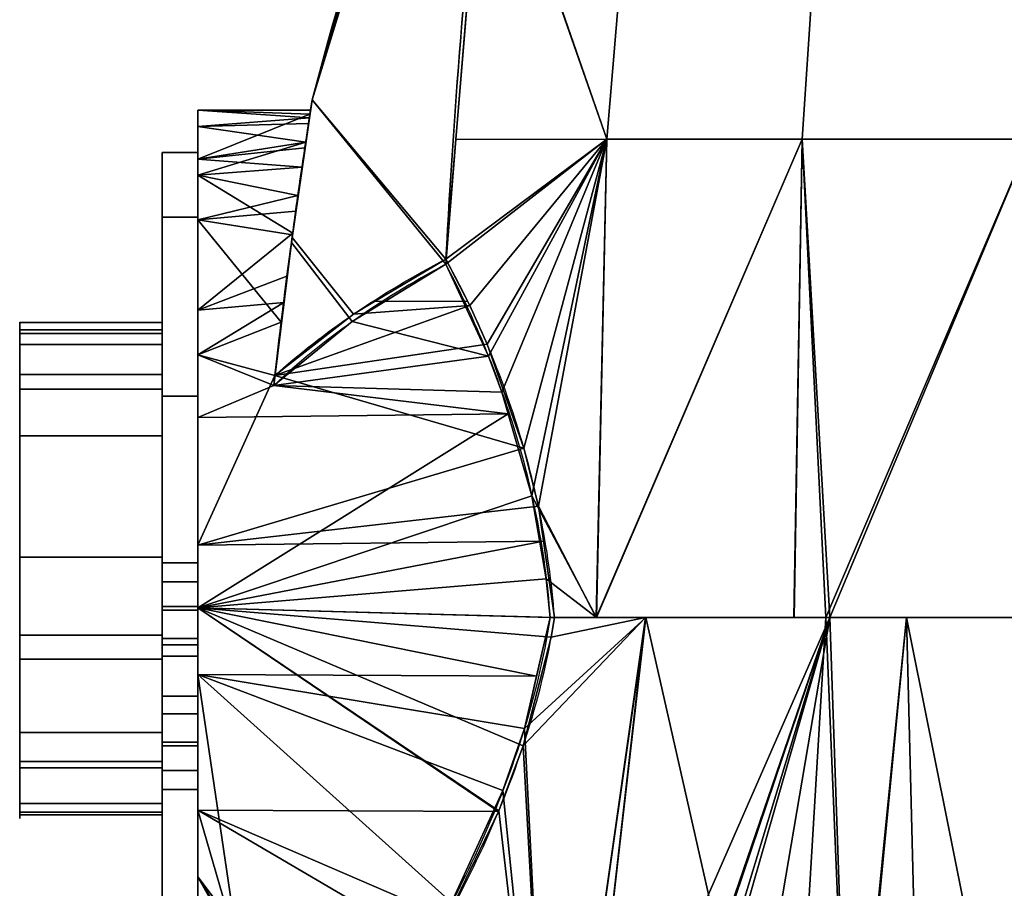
# Model space of a CAD drawing. Extents: x -18 to 409, y -107 to 420.
# Tile 11 of 16: x -18 to 120, y 176 to 298. Entities that reach past the tile are written whole.
import ezdxf

# ---------------------------------------------------------------- set-up
doc = ezdxf.new("R2010")
doc.units = 0
doc.header["$MEASUREMENT"] = 0
doc.layers.add('1', color=7, linetype='Continuous')

# ---------------------------------------------------------------- blocks, each defined once
blk = doc.blocks.new('UG_SURFACE_006')
at = {"layer": '1', "color": 253, "linetype": 'Continuous'}
blk.add_3dface([(2.268239, 222.702414, -11.370027), (-17.731762, 222.702414, -11.370027), (-17.731762, 254.047602, 36.322627), (2.268239, 254.047602, 36.322627)], dxfattribs=at)
blk = doc.blocks.new('UG_SURFACE_022')
at = {"layer": '1', "color": 253, "linetype": 'Continuous'}
for points in [[(-17.731762, 246.252939, 51.799126), (-17.731762, 252.543062, 49.098317), (-17.731762, 255.622268, 42.984504), (-17.731762, 254.047602, 36.322627)], [(-17.731762, 254.047602, 36.322627), (-17.731762, 222.702414, -11.370027), (-17.731762, 194.00607, 15.627369), (-17.731762, 239.699423, 49.821325)], [(-17.731762, 254.047602, 36.322627), (-17.731762, 239.699423, 49.821325), (-17.731762, 246.252939, 51.799126)], [(-17.731762, 186.518684, 4.18697), (-17.731762, 194.00607, 15.627369), (-17.731762, 222.702414, -11.370027)], [(-17.731762, 198.089302, -18.759171), (-17.731762, 188.13093, -9.390376), (-17.731762, 186.518684, 4.18697), (-17.731762, 222.702414, -11.370027)], [(-17.731762, 222.702414, -11.370027), (-17.731762, 211.739674, -19.540826), (-17.731762, 198.089302, -18.759171)]]:
    blk.add_3dface(points, dxfattribs=at)
blk = doc.blocks.new('UG_SURFACE_024')
at = {"layer": '1', "color": 253, "linetype": 'Continuous'}
for points in [[(-17.731762, 211.739674, -19.540826), (-17.731762, 222.702414, -11.370027), (2.268239, 222.702414, -11.370027), (2.268239, 211.739674, -19.540826)], [(2.268239, 211.739674, -19.540826), (2.268239, 208.379671, -19.348424), (-17.731762, 208.379671, -19.348424), (-17.731762, 211.739674, -19.540826)], [(-17.731762, 198.089302, -18.759171), (-17.731762, 208.379671, -19.348424), (2.268239, 208.379671, -19.348424), (2.268239, 198.089302, -18.759171)], [(2.268239, 198.089302, -18.759171), (2.268239, 193.110123, -14.074774), (-17.731762, 193.110123, -14.074774), (-17.731762, 198.089302, -18.759171)], [(2.268239, 186.518684, 4.18697), (2.268239, 194.00607, 15.627369), (-17.731762, 194.00607, 15.627369), (-17.731762, 186.518684, 4.18697)], [(-17.731762, 188.13093, -9.390376), (-17.731762, 193.110123, -14.074774), (2.268239, 193.110123, -14.074774), (2.268239, 188.13093, -9.390376)], [(2.268239, 188.13093, -9.390376), (2.268239, 186.915532, 0.844932), (-17.731762, 186.915532, 0.844932), (-17.731762, 188.13093, -9.390376)], [(-17.731762, 186.518684, 4.18697), (-17.731762, 186.915532, 0.844932), (2.268239, 186.915532, 0.844932), (2.268239, 186.518684, 4.18697)]]:
    blk.add_3dface(points, dxfattribs=at)
blk = doc.blocks.new('UG_SURFACE_031')
at = {"layer": '1', "color": 253, "linetype": 'Continuous'}
for points in [[(20.375755, 266.836077, 66.340357), (23.288161, 286.862165, 64.687163), (20.524245, 267.935067, 49.280975)], [(20.554947, 268.161088, -49.768593), (23.288161, 286.862165, -64.687163), (20.470383, 267.537564, -66.286646)], [(23.288161, 286.862165, 64.687163), (21.287758, 273.439527, 41.501243), (20.524245, 267.935067, 49.280975)], [(20.554947, 268.161088, -49.768593), (21.857882, 277.402461, -35.086792), (23.288161, 286.862165, -64.687163)], [(23.288161, 286.862165, 64.687163), (22.376999, 280.911356, 25.895853), (21.287758, 273.439527, 41.501243)], [(21.857882, 277.402461, -35.086792), (22.376882, 280.910581, -26.668901), (23.288161, 286.862165, -64.687163)], [(22.376882, 280.910581, -26.668901), (22.971874, 284.824997, -9.816707), (23.288161, 286.862165, -64.687163)], [(23.288161, 286.862165, 64.687163), (22.772776, 283.527374, 16.698632), (22.376999, 280.911356, 25.895853)], [(22.772776, 283.527374, 16.698632), (23.288161, 286.862165, 64.687163), (23.288161, 286.862165)], [(23.288161, 286.862165), (23.058686, 285.387069, -0.487957), (22.772776, 283.527374, 16.698632)], [(22.971874, 284.824997, -9.816707), (23.058686, 285.387069, -0.487957), (23.288161, 286.862165)], [(23.288161, 286.862165), (23.288161, 286.862165, -64.687163), (22.971874, 284.824997, -9.816707)], [(20.524245, 267.935067, 49.280975), (18.94065, 255.664617, 61.553262), (20.375755, 266.836077, 66.340357)], [(20.470383, 267.537564, -66.286646), (19.750357, 262.096316, -56.564003), (20.554947, 268.161088, -49.768593)], [(18.94065, 255.664617, 61.553262), (17.892571, 246.752247, 67.74991), (20.375755, 266.836077, 66.340357)], [(20.470383, 267.537564, -66.286646), (18.052289, 248.158857, -67.659251), (19.750357, 262.096316, -56.564003)]]:
    blk.add_3dface(points, dxfattribs=at)
blk = doc.blocks.new('UG_SURFACE_066')
at = {"layer": '1', "color": 253, "linetype": 'Continuous'}
for points in [[(2.268239, 255.622268, 42.984504), (2.268239, 254.047602, 36.322627), (-17.731762, 254.047602, 36.322627), (-17.731762, 255.622268, 42.984504)], [(-17.731762, 255.622268, 42.984504), (-17.731762, 254.605263, 45.003768), (2.268239, 254.605263, 45.003768), (2.268239, 255.622268, 42.984504)], [(2.268239, 252.543062, 49.098317), (2.268239, 254.605263, 45.003768), (-17.731762, 254.605263, 45.003768), (-17.731762, 252.543062, 49.098317)], [(-17.731762, 252.543062, 49.098317), (-17.731762, 248.330429, 50.907105), (2.268239, 248.330429, 50.907105), (2.268239, 252.543062, 49.098317)], [(2.268239, 246.252939, 51.799126), (2.268239, 248.330429, 50.907105), (-17.731762, 248.330429, 50.907105), (-17.731762, 246.252939, 51.799126)], [(-17.731762, 246.252939, 51.799126), (-17.731762, 239.699423, 49.821325), (2.268239, 239.699423, 49.821325), (2.268239, 246.252939, 51.799126)]]:
    blk.add_3dface(points, dxfattribs=at)
blk = doc.blocks.new('UG_SURFACE_067')
at = {"layer": '1', "color": 253, "linetype": 'Continuous'}
for points in [[(7.27, 219.213262, -9.652028), (7.27, 221.892446, 2.413067), (2.268239, 221.892446, 2.413067), (2.268239, 219.213262, -9.652028)], [(2.268239, 215.255618, 12.838848), (2.268239, 221.892446, 2.413067), (7.27, 221.892446, 2.413067), (7.27, 215.255618, 12.838848)], [(2.268239, 219.213262, -9.652028), (2.268239, 215.778396, -11.838597), (7.27, 215.778396, -11.838597), (7.27, 219.213262, -9.652028)], [(7.27, 208.787486, -16.288867), (7.27, 215.778396, -11.838597), (2.268239, 215.778396, -11.838597), (2.268239, 208.787486, -16.288867)], [(7.27, 215.255618, 12.838848), (7.27, 211.280659, 13.721531), (2.268239, 211.280659, 13.721531), (2.268239, 215.255618, 12.838848)], [(2.268239, 203.19052, 15.518034), (2.268239, 211.280659, 13.721531), (7.27, 211.280659, 13.721531), (7.27, 203.19052, 15.518034)], [(2.268239, 208.787486, -16.288867), (2.268239, 200.697348, -14.492365), (7.27, 200.697348, -14.492365), (7.27, 208.787486, -16.288867)], [(7.27, 203.19052, 15.518034), (7.27, 196.199611, 11.067763), (2.268239, 196.199611, 11.067763), (2.268239, 203.19052, 15.518034)], [(7.27, 196.722388, -13.609682), (7.27, 200.697348, -14.492365), (2.268239, 200.697348, -14.492365), (2.268239, 196.722388, -13.609682)], [(2.268239, 196.722388, -13.609682), (2.268239, 190.085545, -3.183901), (7.27, 190.085545, -3.183901), (7.27, 196.722388, -13.609682)], [(2.268239, 192.764729, 8.881195), (2.268239, 196.199611, 11.067763), (7.27, 196.199611, 11.067763), (7.27, 192.764729, 8.881195)], [(7.27, 192.764729, 8.881195), (7.27, 190.085545, -3.183901), (2.268239, 190.085545, -3.183901), (2.268239, 192.764729, 8.881195)]]:
    blk.add_3dface(points, dxfattribs=at)
blk = doc.blocks.new('UG_SURFACE_085')
at = {"layer": '1', "color": 253, "linetype": 'Continuous'}
for points in [[(2.268239, 203.19052, 15.518034), (2.268239, 192.764729, 8.881195), (2.268239, 190.085545, -3.183901), (2.268239, 221.892446, 2.413067)], [(2.268239, 196.722388, -13.609682), (2.268239, 208.787486, -16.288867), (2.268239, 219.213262, -9.652028), (2.268239, 221.892446, 2.413067)], [(2.268239, 221.892446, 2.413067), (2.268239, 190.085545, -3.183901), (2.268239, 196.722388, -13.609682)], [(2.268239, 221.892446, 2.413067), (2.268239, 215.255618, 12.838848), (2.268239, 203.19052, 15.518034)]]:
    blk.add_3dface(points, dxfattribs=at)
blk = doc.blocks.new('UG_SURFACE_115')
at = {"layer": '1', "color": 253, "linetype": 'Continuous'}
for points in [[(47.514193, 330.696225, -50.935514), (70.22354, 348.112643, -78.459553), (64.595014, 281.339288, -83.480954)], [(70.22354, 348.112643, -78.459553), (96.414231, 348.112643, -102.194987), (91.969319, 281.339288, -108.289041), (64.595014, 281.339288, -83.480954)], [(96.414231, 348.112643, -102.194987), (127.015844, 348.112643, -119.882971), (123.953879, 281.339288, -126.776382), (91.969319, 281.339288, -108.289041)], [(64.595014, 281.339288, -83.480954), (43.43164, 281.298518, -53.252932), (47.514193, 330.696225, -50.935514)], [(42.044483, 264.514327, -54.040335), (43.43164, 281.298518, -53.252932), (64.595014, 281.339288, -83.480954)], [(64.595014, 281.339288, -83.480954), (45.384195, 257.990986, -60.38424), (42.044483, 264.514327, -54.040335)], [(64.595014, 281.339288, -83.480954), (47.811732, 252.583474, -64.673997), (45.384195, 257.990986, -60.38424)], [(64.595014, 281.339288, -83.480954), (52.972425, 237.994686, -73.046967), (47.811732, 252.583474, -64.673997)], [(64.595014, 281.339288, -83.480954), (55.009637, 229.857802, -76.110885), (52.972425, 237.994686, -73.046967)], [(55.009637, 229.857802, -76.110885), (64.595014, 281.339288, -83.480954), (63.096792, 214.204192, -84.680364)], [(91.969319, 281.339288, -108.289041), (90.84864, 214.204192, -109.988131), (63.096792, 214.204192, -84.680364)], [(63.096792, 214.204192, -84.680364), (64.595014, 281.339288, -83.480954), (91.969319, 281.339288, -108.289041)], [(95.87568, 214.204192, -114.572443), (90.84864, 214.204192, -109.988131), (91.969319, 281.339288, -108.289041)], [(95.87568, 214.204192, -114.572443), (91.969319, 281.339288, -108.289041), (123.953879, 281.339288, -126.776382)], [(123.953879, 281.339288, -126.776382), (123.579524, 214.204192, -127.737612), (95.87568, 214.204192, -114.572443)], [(63.096792, 214.204192, -84.680364), (57.259776, 214.204192, -79.357415), (55.009637, 229.857802, -76.110885)]]:
    blk.add_3dface(points, dxfattribs=at)
blk = doc.blocks.new('UG_SURFACE_116')
at = {"layer": '1', "color": 253, "linetype": 'Continuous'}
for points in [[(57.7567, 398.728311, -46.098329), (56.908771, 396.292746, -45.602784), (58.609545, 401.165217)], [(58.609545, 401.165217), (56.908771, 396.292746, -45.602784), (56.908771, 396.292746, 45.602784)], [(56.908771, 396.292746, 45.602784), (57.7567, 398.728311, 46.098329), (58.609545, 401.165217)], [(57.7567, 398.728311, 46.098329), (58.609545, 401.165217, 46.579741), (58.609545, 401.165217)], [(58.609545, 401.165217), (58.609545, 401.165217, -46.579741), (57.7567, 398.728311, -46.098329)], [(39.110001, 341.881156, 55.706065), (56.908771, 396.292746, 45.602784), (23.288161, 286.862165)], [(39.110001, 341.881156, -55.706065), (23.288161, 286.862165), (56.908771, 396.292746, 45.602784)], [(56.908771, 396.292746, 45.602784), (56.908771, 396.292746, -45.602784), (39.110001, 341.881156, -55.706065)], [(39.110001, 341.881156, -55.706065), (23.288161, 286.862165, -64.687163), (23.288161, 286.862165)], [(23.288161, 286.862165), (23.288161, 286.862165, 64.687163), (39.110001, 341.881156, 55.706065)]]:
    blk.add_3dface(points, dxfattribs=at)
blk = doc.blocks.new('UG_SURFACE_149')
at = {"layer": '1', "color": 253, "linetype": 'Continuous'}
for points in [[(47.472972, 330.330223, 50.958913), (56.908771, 396.292746, 45.602784), (39.110001, 341.881156, 55.706065)], [(42.005908, 263.777584, 54.062232), (47.472972, 330.330223, 50.958913), (39.110001, 341.881156, 55.706065), (23.288161, 286.862165, 64.687163)], [(23.288161, 286.862165, 64.687163), (20.375755, 266.836077, 66.340357), (28.912788, 255.737901, 61.494403), (42.005908, 263.777584, 54.062232)], [(20.375755, 266.836077, 66.340357), (17.892571, 246.752247, 67.74991), (28.912788, 255.737901, 61.494403)]]:
    blk.add_3dface(points, dxfattribs=at)
blk = doc.blocks.new('UG_SURFACE_151')
at = {"layer": '1', "color": 253, "linetype": 'Continuous'}
for points in [[(39.110001, 341.881156, -55.706065), (56.908771, 396.292746, -45.602784), (47.514193, 330.696225, -50.935514)], [(23.288161, 286.862165, -64.687163), (39.110001, 341.881156, -55.706065), (47.514193, 330.696225, -50.935514), (42.044483, 264.514327, -54.040335)], [(42.044483, 264.514327, -54.040335), (29.078566, 256.794989, -61.400302), (20.470383, 267.537564, -66.286646), (23.288161, 286.862165, -64.687163)], [(29.078566, 256.794989, -61.400302), (18.052289, 248.158857, -67.659251), (20.470383, 267.537564, -66.286646)]]:
    blk.add_3dface(points, dxfattribs=at)
blk = doc.blocks.new('UG_SURFACE_157')
at = {"layer": '1', "color": 253, "linetype": 'Continuous'}
for points in [[(2.268239, 279.483765, -0.385417), (2.268239, 270.370603, -35.949707), (2.268239, 222.702414, -11.370027)], [(2.268239, 222.702414, -11.370027), (2.268239, 254.047602, 36.322627), (2.268239, 270.370603, 35.178874), (2.268239, 279.483765, -0.385417)], [(2.268239, 254.047602, 36.322627), (2.268239, 255.622268, 42.984504), (2.268239, 270.370603, 35.178874)], [(2.268239, 252.543062, 49.098317), (2.268239, 245.277151, 61.977897), (2.268239, 270.370603, 35.178874)], [(2.268239, 270.370603, 35.178874), (2.268239, 255.622268, 42.984504), (2.268239, 252.543062, 49.098317)], [(2.268239, 211.739674, -19.540826), (2.268239, 222.702414, -11.370027), (2.268239, 270.370603, -35.949707), (2.268239, 245.277151, -62.74873)], [(2.268239, 245.277151, 61.977897), (2.268239, 252.543062, 49.098317), (2.268239, 246.252939, 51.799126)], [(2.268239, 210.38802, 73.406696), (2.268239, 245.277151, 61.977897), (2.268239, 246.252939, 51.799126), (2.268239, 239.699423, 49.821325)], [(2.268239, 245.277151, -62.74873), (2.268239, 210.38802, -74.177526), (2.268239, 211.739674, -19.540826)], [(2.268239, 174.302086, 66.648491), (2.268239, 210.38802, 73.406696), (2.268239, 239.699423, 49.821325), (2.268239, 194.00607, 15.627369)], [(2.268239, 198.089302, -18.759171), (2.268239, 211.739674, -19.540826), (2.268239, 210.38802, -74.177526), (2.268239, 174.302086, -67.419328)], [(2.268239, 188.13093, -9.390376), (2.268239, 198.089302, -18.759171), (2.268239, 174.302086, -67.419328), (2.268239, 145.913154, -44.139773)], [(2.268239, 135.930851, 37.192576), (2.268239, 145.913154, 43.368939), (2.268239, 194.00607, 15.627369), (2.268239, 186.518684, 4.18697)], [(2.268239, 194.00607, 15.627369), (2.268239, 145.913154, 43.368939), (2.268239, 174.302086, 66.648491)], [(2.268239, 145.913154, -44.139773), (2.268239, 135.930851, -37.963409), (2.268239, 188.13093, -9.390376)], [(2.268239, 186.518684, 4.18697), (2.268239, 188.13093, -9.390376), (2.268239, 135.930851, -37.963409), (2.268239, 124.465309, -35.446379)], [(2.268239, 124.465309, -35.446379), (2.268239, -68.016738, -35.446379), (2.268239, -68.016738, 34.675542), (2.268239, 186.518684, 4.18697)], [(2.268239, 124.465309, 34.675542), (2.268239, 135.930851, 37.192576), (2.268239, 186.518684, 4.18697)], [(2.268239, 186.518684, 4.18697), (2.268239, -68.016738, 34.675542), (2.268239, 124.465309, 34.675542)]]:
    blk.add_3dface(points, dxfattribs=at)
blk = doc.blocks.new('UG_SURFACE_159')
at = {"layer": '1', "color": 253, "linetype": 'Continuous'}
for points in [[(52.884541, 196.211457, -79.179235), (56.803174, 211.45834, -79.594962), (70.026696, 214.204192, -90.999961)], [(70.026696, 214.204192, -90.999961), (56.914583, 122.456066, -104.121357), (52.884541, 196.211457, -79.179235)], [(56.803174, 211.45834, -79.594962), (57.259776, 214.204192, -79.357415), (70.026696, 214.204192, -90.999961)], [(60.895611, 134.34799, -104.998499), (56.914583, 122.456066, -104.121357), (70.026696, 214.204192, -90.999961)], [(60.895611, 134.34799, -104.998499), (70.026696, 214.204192, -90.999961), (95.87568, 214.204192, -114.572443)], [(95.87568, 214.204192, -114.572443), (64.688727, 123.147264, -111.371383), (60.895611, 134.34799, -104.998499)], [(64.894274, 122.499637, -111.716717), (64.688727, 123.147264, -111.371383), (95.87568, 214.204192, -114.572443)], [(66.579394, 117.736489, -114.377126), (64.894274, 122.499637, -111.716717), (95.87568, 214.204192, -114.572443)], [(67.516834, 115.512662, -115.727432), (66.579394, 117.736489, -114.377126), (95.87568, 214.204192, -114.572443)], [(67.516834, 115.512662, -115.727432), (95.87568, 214.204192, -114.572443), (78.864798, 114.104435, -125.072226)], [(98.644614, 133.911788, -133.645818), (78.864798, 114.104435, -125.072226), (95.87568, 214.204192, -114.572443)], [(95.87568, 214.204192, -114.572443), (106.600411, 214.204192, -119.668953), (98.644614, 133.911788, -133.645818)], [(98.893344, 134.160861, -133.753628), (98.644614, 133.911788, -133.645818), (106.600411, 214.204192, -119.668953)], [(119.561344, 149.624467, -140.969753), (98.893344, 134.160861, -133.753628), (106.600411, 214.204192, -119.668953)], [(106.600411, 214.204192, -119.668953), (143.07864, 214.204192, -137.003824), (119.561344, 149.624467, -140.969753)], [(119.561344, 149.624467, -140.969753), (149.490982, 214.204192, -137.959003), (139.936253, 168.054909, -144.90138)], [(143.07864, 214.204192, -137.003824), (149.490982, 214.204192, -137.959003), (119.561344, 149.624467, -140.969753)], [(49.470458, 187.088192, -77.501073), (52.884541, 196.211457, -79.179235), (56.914583, 122.456066, -104.121357)], [(42.222869, 172.067478, -72.172575), (49.470458, 187.088192, -77.501073), (56.914583, 122.456066, -104.121357)]]:
    blk.add_3dface(points, dxfattribs=at)
blk = doc.blocks.new('UG_SURFACE_167')
at = {"layer": '1', "color": 253, "linetype": 'Continuous'}
for points in [[(64.595014, 281.339288, 83.480954), (70.22354, 348.112643, 78.459553), (47.472972, 330.330223, 50.958913)], [(64.595014, 281.339288, 83.480954), (91.969319, 281.339288, 108.289041), (96.414231, 348.112643, 102.194987), (70.22354, 348.112643, 78.459553)], [(91.969319, 281.339288, 108.289041), (123.953879, 281.339288, 126.776382), (127.015844, 348.112643, 119.882971), (96.414231, 348.112643, 102.194987)], [(47.472972, 330.330223, 50.958913), (43.445092, 281.297326, 53.245295), (64.595014, 281.339288, 83.480954)], [(42.005908, 263.777584, 54.062232), (48.004933, 250.868827, 65.111652), (64.595014, 281.339288, 83.480954)], [(64.595014, 281.339288, 83.480954), (43.445092, 281.297326, 53.245295), (42.005908, 263.777584, 54.062232)], [(48.004933, 250.868827, 65.111652), (49.895864, 245.856583, 68.277836), (64.595014, 281.339288, 83.480954)], [(49.895864, 245.856583, 68.277836), (54.10232, 231.2866, 74.874781), (64.595014, 281.339288, 83.480954)], [(63.173011, 214.204192, 84.60442), (64.595014, 281.339288, 83.480954), (54.10232, 231.2866, 74.874781)], [(91.969319, 281.339288, 108.289041), (64.595014, 281.339288, 83.480954), (63.173011, 214.204192, 84.60442)], [(63.173011, 214.204192, 84.60442), (90.805903, 214.204192, 110.040605), (91.969319, 281.339288, 108.289041)], [(91.969319, 281.339288, 108.289041), (90.805903, 214.204192, 110.040605), (95.327422, 214.204192, 114.202678)], [(123.953879, 281.339288, 126.776382), (91.969319, 281.339288, 108.289041), (95.327422, 214.204192, 114.202678)], [(95.327422, 214.204192, 114.202678), (123.589024, 214.204192, 127.729923), (123.953879, 281.339288, 126.776382)], [(54.10232, 231.2866, 74.874781), (56.107618, 219.65678, 77.827483), (63.173011, 214.204192, 84.60442)], [(56.107618, 219.65678, 77.827483), (56.635462, 214.204192, 78.586578), (63.173011, 214.204192, 84.60442)]]:
    blk.add_3dface(points, dxfattribs=at)
blk = doc.blocks.new('UG_SURFACE_180')
at = {"layer": '1', "color": 253, "linetype": 'Continuous'}
for points in [[(7.27, 270.370603, -35.949707), (7.27, 279.483765, -0.385417), (7.27, 221.892446, 2.413067), (7.27, 219.213262, -9.652028)], [(7.27, 221.892446, 2.413067), (7.27, 279.483765, -0.385417), (7.27, 270.370603, 35.178874)], [(7.27, 270.370603, 35.178874), (7.27, 245.277151, 61.977897), (7.27, 215.255618, 12.838848), (7.27, 221.892446, 2.413067)], [(7.27, 245.277151, -62.74873), (7.27, 270.370603, -35.949707), (7.27, 219.213262, -9.652028), (7.27, 208.787486, -16.288867)], [(7.27, 203.19052, 15.518034), (7.27, 215.255618, 12.838848), (7.27, 245.277151, 61.977897), (7.27, 210.38802, 73.406696)], [(7.27, 208.787486, -16.288867), (7.27, 210.38802, -74.177526), (7.27, 245.277151, -62.74873)], [(7.27, 208.787486, -16.288867), (7.27, 196.722388, -13.609682), (7.27, 174.302086, -67.419328), (7.27, 210.38802, -74.177526)], [(7.27, 203.19052, 15.518034), (7.27, 210.38802, 73.406696), (7.27, 174.302086, 66.648491)], [(7.27, 174.302086, 66.648491), (7.27, 145.913154, 43.368939), (7.27, 192.764729, 8.881195), (7.27, 203.19052, 15.518034)], [(7.27, 145.913154, -44.139773), (7.27, 174.302086, -67.419328), (7.27, 196.722388, -13.609682), (7.27, 190.085545, -3.183901)], [(7.27, 190.085545, -3.183901), (7.27, 192.764729, 8.881195), (7.27, 145.913154, 43.368939), (7.27, 135.930851, 37.192576)], [(7.27, 124.465309, -35.446379), (7.27, 135.930851, -37.963409), (7.27, 190.085545, -3.183901)], [(7.27, 124.465309, 34.675542), (7.27, -68.018205, 34.675542), (7.27, -68.018205, -35.446379), (7.27, 190.085545, -3.183901)], [(7.27, 190.085545, -3.183901), (7.27, -68.018205, -35.446379), (7.27, 124.465309, -35.446379)], [(7.27, 190.085545, -3.183901), (7.27, 135.930851, -37.963409), (7.27, 145.913154, -44.139773)], [(7.27, 190.085545, -3.183901), (7.27, 135.930851, 37.192576), (7.27, 124.465309, 34.675542)]]:
    blk.add_3dface(points, dxfattribs=at)
blk = doc.blocks.new('UG_SURFACE_181')
at = {"layer": '1', "color": 253, "linetype": 'Continuous'}
for points in [[(70.075773, 214.204192, 90.958439), (56.635462, 214.204192, 78.586578), (53.055275, 198.648661, 78.672692)], [(56.914583, 122.456066, 104.121357), (70.075773, 214.204192, 90.958439), (53.055275, 198.648661, 78.672692)], [(70.075773, 214.204192, 90.958439), (56.914583, 122.456066, 104.121357), (60.895611, 134.34799, 104.998499)], [(90.044543, 125.938565, 130.129442), (70.075773, 214.204192, 90.958439), (60.895611, 134.34799, 104.998499)], [(95.327422, 214.204192, 114.202678), (70.075773, 214.204192, 90.958439), (90.044543, 125.938565, 130.129442)], [(95.327422, 214.204192, 114.202678), (90.044543, 125.938565, 130.129442), (98.674759, 133.445442, 133.493483)], [(98.674759, 133.445442, 133.493483), (106.631309, 214.204192, 119.613215), (95.327422, 214.204192, 114.202678)], [(106.631309, 214.204192, 119.613215), (98.674759, 133.445442, 133.493483), (108.448498, 141.947001, 137.303263)], [(119.561344, 149.624467, 140.969753), (142.762437, 214.204192, 136.90716), (106.631309, 214.204192, 119.613215)], [(106.631309, 214.204192, 119.613215), (108.448498, 141.947001, 137.303263), (119.561344, 149.624467, 140.969753)], [(119.561344, 149.624467, 140.969753), (149.49809, 214.204192, 137.916923), (142.762437, 214.204192, 136.90716)], [(137.5774, 165.861413, 144.578829), (149.49809, 214.204192, 137.916923), (119.561344, 149.624467, 140.969753)], [(53.055275, 198.648661, 78.672692), (50.032787, 189.944297, 77.374682), (56.914583, 122.456066, 104.121357)], [(56.914583, 122.456066, 104.121357), (50.032787, 189.944297, 77.374682), (42.834394, 174.198434, 72.370514)]]:
    blk.add_3dface(points, dxfattribs=at)
blk = doc.blocks.new('UG_SURFACE_182')
at = {"layer": '1', "color": 253, "linetype": 'Continuous'}
for points in [[(7.27, 270.370603, -35.949707), (2.268239, 270.370603, -35.949707), (2.268239, 279.483765, -0.385417), (7.27, 279.483765, -0.385417)], [(7.27, 279.483765, -0.385417), (2.268239, 279.483765, -0.385417), (2.268239, 270.370603, 35.178874), (7.27, 270.370603, 35.178874)], [(7.27, 245.277151, -62.74873), (2.268239, 245.277151, -62.74873), (2.268239, 270.370603, -35.949707), (7.27, 270.370603, -35.949707)], [(7.27, 270.370603, 35.178874), (2.268239, 270.370603, 35.178874), (2.268239, 245.277151, 61.977897), (7.27, 245.277151, 61.977897)], [(7.27, 210.38802, -74.177526), (2.268239, 210.38802, -74.177526), (2.268239, 245.277151, -62.74873), (7.27, 245.277151, -62.74873)], [(7.27, 245.277151, 61.977897), (2.268239, 245.277151, 61.977897), (2.268239, 210.38802, 73.406696), (7.27, 210.38802, 73.406696)], [(7.27, 174.302086, -67.419328), (2.268239, 174.302086, -67.419328), (2.268239, 210.38802, -74.177526), (7.27, 210.38802, -74.177526)], [(7.27, 210.38802, 73.406696), (2.268239, 210.38802, 73.406696), (2.268239, 174.302086, 66.648491), (7.27, 174.302086, 66.648491)], [(7.27, 145.913154, -44.139773), (2.268239, 145.913154, -44.139773), (2.268239, 174.302086, -67.419328), (7.27, 174.302086, -67.419328)], [(7.27, 174.302086, 66.648491), (2.268239, 174.302086, 66.648491), (2.268239, 145.913154, 43.368939), (7.27, 145.913154, 43.368939)]]:
    blk.add_3dface(points, dxfattribs=at)
blk = doc.blocks.new('UG_SURFACE_186')
at = {"layer": '1', "color": 253, "linetype": 'Continuous'}
for points in [[(7.27, 251.092285, 64.957976), (7.27, 276.292562, 36.51274), (7.27, 285.387158, -0.385417), (7.27, 276.292562, -37.283577)], [(7.27, 128.898025, 18.615803), (7.27, 146.558627, 52.265294), (7.27, 276.292562, -37.283577)], [(7.27, 177.834034, 73.853143), (7.27, 215.559393, 78.433827), (7.27, 251.092285, 64.957976), (7.27, 276.292562, -37.283577)], [(7.27, 276.292562, -37.283577), (7.27, 146.558627, 52.265294), (7.27, 177.834034, 73.853143)], [(7.27, 128.898025, 18.615803), (7.27, 276.292562, -37.283577), (7.27, 251.092285, -65.728813), (7.27, 215.559393, -79.204664)], [(7.27, 146.558627, -53.036127), (7.27, 128.898025, -19.386638), (7.27, 128.898025, 18.615803), (7.27, 215.559393, -79.204664)], [(7.27, 215.559393, -79.204664), (7.27, 177.834034, -74.623972), (7.27, 146.558627, -53.036127)]]:
    blk.add_3dface(points, dxfattribs=at)
blk = doc.blocks.new('UG_SURFACE_188')
at = {"layer": '1', "color": 253, "linetype": 'Continuous'}
blk.add_3dface([(2.268239, 239.699423, 49.821325), (-17.731762, 239.699423, 49.821325), (-17.731762, 194.00607, 15.627369), (2.268239, 194.00607, 15.627369)], dxfattribs=at)
blk = doc.blocks.new('UG_SURFACE_203')
at = {"layer": '1', "color": 253, "linetype": 'Continuous'}
for points in [[(7.27, 285.387158, -0.385417), (7.27, 283.130199, 8.771371), (22.898603, 284.345835, 9.134934)], [(7.27, 285.387158, -0.385417), (23.058686, 285.387069, -0.487957), (22.971874, 284.824997, -9.816707)], [(7.27, 278.549522, -28.126787), (7.27, 285.387158, -0.385417), (22.971874, 284.824997, -9.816707)], [(22.898603, 284.345835, 9.134934), (23.058686, 285.387069, -0.487957), (7.27, 285.387158, -0.385417)], [(22.971874, 284.824997, -9.816707), (22.376882, 280.910581, -26.668901), (7.27, 278.549522, -28.126787)], [(22.772776, 283.527374, 16.698632), (22.898603, 284.345835, 9.134934), (7.27, 283.130199, 8.771371)], [(22.376999, 280.911356, 25.895853), (22.772776, 283.527374, 16.698632), (7.27, 283.130199, 8.771371)], [(7.27, 283.130199, 8.771371), (7.27, 276.292562, 36.51274), (22.376999, 280.911356, 25.895853)], [(7.27, 276.292562, 36.51274), (21.287758, 273.439527, 41.501243), (22.376999, 280.911356, 25.895853)], [(22.376882, 280.910581, -26.668901), (22.263618, 280.144989, -28.505981), (7.27, 278.549522, -28.126787)], [(7.27, 278.549522, -28.126787), (22.263618, 280.144989, -28.505981), (21.857882, 277.402461, -35.086792)], [(21.857882, 277.402461, -35.086792), (7.27, 276.292562, -37.283577), (7.27, 278.549522, -28.126787)], [(7.27, 276.292562, -37.283577), (21.857882, 277.402461, -35.086792), (20.554947, 268.161088, -49.768593)], [(21.287758, 273.439527, 41.501243), (7.27, 276.292562, 36.51274), (7.27, 270.038784, 43.571819)], [(7.27, 257.346094, -58.669731), (7.27, 276.292562, -37.283577), (20.554947, 268.161088, -49.768593)], [(7.27, 270.038784, 43.571819), (20.979883, 271.219939, 44.638306), (21.287758, 273.439527, 41.501243)], [(20.524245, 267.935067, 49.280975), (20.979883, 271.219939, 44.638306), (7.27, 270.038784, 43.571819)], [(18.94065, 255.664617, 61.553262), (20.524245, 267.935067, 49.280975), (7.27, 270.038784, 43.571819)], [(7.27, 270.038784, 43.571819), (7.27, 251.092285, 64.957976), (18.94065, 255.664617, 61.553262)], [(20.554947, 268.161088, -49.768593), (19.750357, 262.096316, -56.564003), (7.27, 257.346094, -58.669731)], [(48.004933, 250.868827, 65.111652), (42.005908, 263.777584, 54.062232), (28.912788, 255.737901, 61.494403)], [(45.068014, 258.60858, -59.783645), (32.031953, 258.553326, -59.723843), (42.044483, 264.514327, -54.040335)], [(19.750357, 262.096316, -56.564003), (19.299528, 258.396, -59.509739), (7.27, 257.346094, -58.669731)], [(7.27, 251.092285, -65.728813), (7.27, 257.346094, -58.669731), (19.299528, 258.396, -59.509739)], [(19.299528, 258.396, -59.509739), (18.052289, 248.158857, -67.659251), (7.27, 251.092285, -65.728813)], [(29.078566, 256.794989, -61.400302), (32.031953, 258.553326, -59.723843), (45.068014, 258.60858, -59.783645), (45.384195, 257.990986, -60.38424)], [(45.384195, 257.990986, -60.38424), (18.052289, 248.158857, -67.659251), (29.078566, 256.794989, -61.400302)], [(18.052289, 248.158857, -67.659251), (45.384195, 257.990986, -60.38424), (47.811732, 252.583474, -64.673997)], [(7.27, 251.092285, 64.957976), (17.892571, 246.752247, 67.74991), (18.94065, 255.664617, 61.553262)], [(28.912788, 255.737901, 61.494403), (17.892571, 246.752247, 67.74991), (48.004933, 250.868827, 65.111652)], [(18.052289, 248.158857, -67.659251), (47.811732, 252.583474, -64.673997), (52.972425, 237.994686, -73.046967)], [(7.27, 251.092285, 64.957976), (7.27, 242.274314, 68.302192), (17.892571, 246.752247, 67.74991)], [(18.052289, 248.158857, -67.659251), (7.27, 224.377364, -75.860441), (7.27, 251.092285, -65.728813)], [(49.895864, 245.856583, 68.277836), (48.004933, 250.868827, 65.111652), (17.892571, 246.752247, 67.74991)], [(52.972425, 237.994686, -73.046967), (7.27, 224.377364, -75.860441), (18.052289, 248.158857, -67.659251)], [(17.892571, 246.752247, 67.74991), (7.27, 242.274314, 68.302192), (50.785337, 242.775694, 69.672786)], [(17.892571, 246.752247, 67.74991), (50.785337, 242.775694, 69.672786), (49.895864, 245.856583, 68.277836)], [(50.785337, 242.775694, 69.672786), (7.27, 242.274314, 68.302192), (7.27, 215.559393, 78.433827)], [(7.27, 215.559393, 78.433827), (54.10232, 231.2866, 74.874781), (50.785337, 242.775694, 69.672786)], [(7.27, 224.377364, -75.860441), (52.972425, 237.994686, -73.046967), (55.009637, 229.857802, -76.110885)], [(7.27, 215.559393, 78.433827), (56.107618, 219.65678, 77.827483), (54.10232, 231.2866, 74.874781)], [(55.009637, 229.857802, -76.110885), (55.719517, 224.919349, -77.135108), (7.27, 224.377364, -75.860441)], [(55.719517, 224.919349, -77.135108), (57.259776, 214.204192, -79.357415), (7.27, 215.559393, -79.204664)], [(7.27, 215.559393, -79.204664), (7.27, 224.377364, -75.860441), (55.719517, 224.919349, -77.135108)], [(7.27, 215.559393, 78.433827), (56.635462, 214.204192, 78.586578), (56.107618, 219.65678, 77.827483)], [(54.744218, 205.986932, 78.632072), (56.635462, 214.204192, 78.586578), (7.27, 215.559393, 78.433827)], [(7.27, 215.559393, 78.433827), (7.27, 206.197321, 77.297069), (54.744218, 205.986932, 78.632072)], [(49.42365, 186.99117, -77.466659), (7.27, 187.196106, -75.760737), (7.27, 215.559393, -79.204664)], [(7.27, 215.559393, -79.204664), (57.259776, 214.204192, -79.357415), (56.803174, 211.45834, -79.594962)], [(52.884541, 196.211457, -79.179235), (49.470458, 187.088192, -77.501073), (7.27, 215.559393, -79.204664)], [(7.27, 215.559393, -79.204664), (56.803174, 211.45834, -79.594962), (52.884541, 196.211457, -79.179235)], [(7.27, 215.559393, -79.204664), (49.470458, 187.088192, -77.501073), (49.42365, 186.99117, -77.466659)], [(53.055275, 198.648661, 78.672692), (54.744218, 205.986932, 78.632072), (7.27, 206.197321, 77.297069)], [(12.416038, 170.941114, 70.858605), (7.27, 206.197321, 77.297069), (7.27, 177.834034, 73.853143)], [(42.834394, 174.198434, 72.370514), (7.27, 206.197321, 77.297069), (12.416038, 170.941114, 70.858605)], [(7.27, 206.197321, 77.297069), (42.834394, 174.198434, 72.370514), (50.032787, 189.944297, 77.374682)], [(7.27, 206.197321, 77.297069), (50.032787, 189.944297, 77.374682), (53.055275, 198.648661, 78.672692)], [(7.27, 177.834034, -74.623972), (7.27, 187.196106, -75.760737), (12.370105, 169.466138, -70.884682)], [(12.370105, 169.466138, -70.884682), (7.27, 187.196106, -75.760737), (39.939355, 168.02299, -70.118107)], [(42.222869, 172.067478, -72.172575), (39.939355, 168.02299, -70.118107), (7.27, 187.196106, -75.760737)], [(7.27, 187.196106, -75.760737), (49.42365, 186.99117, -77.466659), (42.222869, 172.067478, -72.172575)], [(12.416038, 170.941114, 70.858605), (7.27, 177.834034, 73.853143), (7.27, 170.072615, 68.495817)], [(12.358337, 169.075862, -70.681125), (12.346758, 168.686539, -70.475303), (7.27, 177.834034, -74.623972)], [(7.27, 177.834034, -74.623972), (12.370105, 169.466138, -70.884682), (12.358337, 169.075862, -70.681125)], [(7.27, 154.320061, -58.393449), (7.27, 177.834034, -74.623972), (12.346758, 168.686539, -70.475303)], [(42.834394, 174.198434, 72.370514), (12.416038, 170.941114, 70.858605), (14.225379, 169.139639, 69.83155)], [(14.225379, 169.139639, 69.83155), (40.035475, 169.100627, 69.898084), (42.834394, 174.198434, 72.370514)], [(7.27, 170.072615, 68.495817), (12.380609, 169.810057, 70.290953), (12.416038, 170.941114, 70.858605)], [(7.27, 170.072615, 68.495817), (12.358972, 169.091925, 69.916084), (12.380609, 169.810057, 70.290953)], [(12.346758, 168.686539, 69.704466), (12.358972, 169.091925, 69.916084), (7.27, 170.072615, 68.495817)], [(12.346758, 168.686539, 69.704466), (7.27, 170.072615, 68.495817), (7.27, 146.558627, 52.265294)], [(7.27, 146.558627, 52.265294), (12.346758, 142.734796, 47.603857), (12.346758, 168.686539, 69.704466)], [(12.346758, 168.686539, -70.475303), (12.346758, 154.528454, -58.418225), (7.27, 154.320061, -58.393449)], [(39.939355, 168.02299, -70.118107), (20.832209, 161.400631, -66.081256), (12.370105, 169.466138, -70.884682)], [(39.726526, 168.537915, 69.625169), (40.035475, 169.100627, 69.898084), (14.225379, 169.139639, 69.83155)], [(39.726526, 168.537915, 69.625169), (14.225379, 169.139639, 69.83155), (20.85962, 162.534252, 66.065699)], [(20.85962, 162.534252, 66.065699), (31.042216, 154.772922, 60.285654), (39.726526, 168.537915, 69.625169)], [(39.939355, 168.02299, -70.118107), (30.912185, 153.95844, -60.359467), (20.832209, 161.400631, -66.081256)], [(7.27, 146.558627, -53.036127), (7.27, 154.320061, -58.393449), (12.346758, 154.528454, -58.418225)], [(12.346758, 154.528454, -58.418225), (12.346758, 142.734796, -48.37469), (7.27, 146.558627, -53.036127)], [(12.346758, 142.734796, 47.603857), (7.27, 146.558627, 52.265294), (7.27, 142.175913, 43.914706)], [(7.27, 133.280739, -27.737223), (7.27, 146.558627, -53.036127), (12.346758, 142.734796, -48.37469)], [(7.27, 142.175913, 43.914706), (12.346758, 141.268864, 44.430003), (12.346758, 142.734796, 47.603857)], [(12.346758, 142.734796, -48.37469), (12.346758, 133.253217, -27.846294), (7.27, 133.280739, -27.737223)], [(12.346758, 141.268864, 44.430003), (7.27, 142.175913, 43.914706), (7.27, 128.898025, 18.615803)], [(7.27, 128.898025, 18.615803), (12.346758, 128.441706, 16.658131), (12.346758, 141.268864, 44.430003)], [(7.27, 128.898025, -19.386638), (7.27, 133.280739, -27.737223), (12.346758, 133.253217, -27.846294)], [(12.346758, 133.253217, -27.846294), (12.346758, 128.441706, -17.428966), (7.27, 128.898025, -19.386638)], [(7.27, 128.898025, 18.615803), (7.27, 128.898025, 9.184972), (12.346758, 128.441706, 9.184972), (12.346758, 128.441706, 16.658131)], [(12.346758, 128.441706, -17.428966), (12.346758, 128.441706, 9.184972), (7.27, 128.898025, 9.184972), (7.27, 128.898025, -19.386638)]]:
    blk.add_3dface(points, dxfattribs=at)

msp = doc.modelspace()

# ---------------------------------------------------------------- linework, layer by layer
at = {"layer": '1', "color": 43, "linetype": 'Continuous'}
for p, q in [((23.29, 286.86, -64.69), (23.29, 286.86, 64.69)), ((-17.73, 254.05, 36.32), (2.27, 254.05, 36.32)), ((-17.73, 254.05, 36.32), (-17.73, 222.7, -11.37)), ((2.27, 254.05, 36.32), (2.27, 222.7, -11.37)), ((-17.73, 239.7, 49.82), (2.27, 239.7, 49.82)), ((-17.73, 194.01, 15.63), (-17.73, 239.7, 49.82)), ((2.27, 194.01, 15.63), (2.27, 239.7, 49.82)), ((-17.73, 222.7, -11.37), (2.27, 222.7, -11.37)), ((-17.73, 194.01, 15.63), (2.27, 194.01, 15.63))]:
    msp.add_line(p, q, dxfattribs=at)
at = {"layer": '1', "color": 43, "linetype": 'Continuous', "extrusion": (-1, 1e-16, 0)}
msp.add_circle((-205.99, -0.39, -7.27), 79.4, dxfattribs=at)
at = {"layer": '1', "color": 43, "linetype": 'Continuous', "extrusion": (1, 1.032e-13, -3e-16)}
msp.add_circle((205.99, -0.39, 2.27), 16.15, dxfattribs=at)
at = {"layer": '1', "color": 43, "linetype": 'Continuous', "extrusion": (1, 1.033e-13, -3e-16)}
msp.add_circle((205.99, -0.39, 7.27), 16.15, dxfattribs=at)
at = {"layer": '1', "color": 43, "linetype": 'Continuous', "extrusion": (0.493653, -1e-16, 0.869659)}
msp.add_arc((205.78, -979.26, 67.75), 971.15, 78.68684, 86.57632, dxfattribs=at)
at = {"layer": '1', "color": 43, "linetype": 'Continuous', "extrusion": (0.493653, 0, -0.869659)}
msp.add_arc((205.78, 979.26, 67.75), 971.15, 273.46722, 281.31316, dxfattribs=at)
at = {"layer": '1', "color": 43, "linetype": 'Continuous', "extrusion": (-1, -1.032e-13, 3e-16)}
for centre, radius, start, end in [((-205.53, -0.39, -2.27), 73.95, 36.275, 323.725), ((-205.99, -0.39, 17.73), 20, -146.6858, 53.1912), ((-205.99, -0.39, -2.27), 20, -146.6858, 53.1912)]:
    msp.add_arc(centre, radius, start, end, dxfattribs=at)
at = {"layer": '1', "color": 43, "linetype": 'Continuous', "extrusion": (1, 1.033e-13, -3e-16)}
msp.add_arc((205.53, -0.39, 7.27), 73.95, -143.725, 143.725, dxfattribs=at)
at = {"layer": '1', "color": 43, "linetype": 'Continuous', "extrusion": (-1, 0, 0)}
for centre in [(-245.69, 41.81, 17.73), (-245.69, 41.81, -2.27)]:
    msp.add_arc(centre, 10, 53.1912, 213.3142, dxfattribs=at)
at = {"layer": '1', "color": 43, "linetype": 'Continuous', "extrusion": (0, -1, 0)}
msp.add_arc((194.77, -32.65, -214.2), 177.36, 90, 141.1556, dxfattribs=at)
at = {"layer": '1', "color": 43, "linetype": 'Continuous', "extrusion": (0, 1, 0)}
msp.add_arc((-194.77, 32.65, 214.2), 177.36, 270, 320.8352, dxfattribs=at)
at = {"layer": '1', "color": 43, "linetype": 'Continuous', "extrusion": (-0.493653, 1e-16, 0.869659)}
for centre, major_axis, start_param, end_param in [((1553.95, -123.53, 804.18), (1584.72, 0, 899.55), 2.807387, 2.879641), ((957.53, 140.77, 465.62), (945.59, 0, 536.75), 2.986474, 3.02778)]:
    msp.add_ellipse(centre, major_axis=major_axis, ratio=0.869659, start_param=start_param, end_param=end_param, dxfattribs=at)
at = {"layer": '1', "color": 43, "linetype": 'Continuous', "extrusion": (-0.493653, 0, -0.869659)}
for centre, major_axis, start_param, end_param in [((1553.95, -123.53, -804.18), (-1584.72, 0, 899.55), 0.261951, 0.334206), ((957.53, 140.77, -465.62), (-945.59, 0, 536.75), 0.112316, 0.155119)]:
    msp.add_ellipse(centre, major_axis=major_axis, ratio=0.869659, start_param=start_param, end_param=end_param, dxfattribs=at)
at = {"layer": '1', "color": 43, "linetype": 'Continuous', "extrusion": (0.493653, 0, 0.869659)}
msp.add_ellipse((137.93, 205.99, -0.39), major_axis=(-139.87, 0, 79.4), ratio=0.493653, start_param=5.468029, end_param=5.74404, dxfattribs=at)
at = {"layer": '1', "color": 43, "linetype": 'Continuous', "extrusion": (0.493653, -1e-16, -0.869659)}
msp.add_ellipse((136.57, 205.99, -0.39), major_axis=(-139.87, 0, -79.4), ratio=0.493653, start_param=0.559921, end_param=0.828787, dxfattribs=at)
at = {"layer": '1', "color": 43, "linetype": 'Continuous'}
for points, knots in [([(17.89, 246.75, 67.75), (18.54, 252.51, 64.3), (19.21, 257.92, 60.05), (20.43, 267.34, 50.46), (21, 271.45, 45.05), (21.97, 278.21, 33.28), (22.36, 280.8, 27.07), (22.76, 283.48, 17.25), (22.87, 284.17, 13.89), (23.01, 285.1, 7.19), (23.05, 285.35, 3.82), (23.07, 285.45, -6.3), (22.94, 284.64, -13.16), (22.57, 282.18, -22.97), (22.41, 281.16, -26.18), (22.05, 278.69, -32.47), (21.83, 277.24, -35.58), (21.13, 272.36, -44.49), (20.58, 268.4, -49.93), (19.36, 259.1, -59.79), (18.7, 253.85, -64.09), (18.05, 248.16, -67.66)], [0, 0, 0, 0, 0.125, 0.125, 0.25, 0.25, 0.375, 0.375, 0.4375, 0.4375, 0.5, 0.5, 0.625, 0.625, 0.6875, 0.6875, 0.75, 0.75, 0.875, 0.875, 1, 1, 1, 1]), ([(42.01, 263.78, 54.06), (43.69, 260.63, 57.41), (45.34, 257.22, 60.45), (48.48, 249.84, 65.97), (49.99, 245.83, 68.46), (52.64, 237.43, 72.67), (53.78, 233.06, 74.41), (55.6, 223.92, 77.11), (56.28, 219.11, 78.08), (56.64, 214.2, 78.59)], [0, 0, 0, 0, 0.25, 0.25, 0.5, 0.5, 0.75, 0.75, 1, 1, 1, 1]), ([(57.26, 214.2, -79.36), (56.89, 219.19, -78.84), (56.21, 224, -77.87), (54.31, 233.31, -75.09), (53.09, 237.86, -73.27), (50.33, 246.38, -68.91), (48.79, 250.37, -66.39), (45.52, 257.85, -60.69), (43.79, 261.35, -57.5), (42.04, 264.51, -54.04)], [0, 0, 0, 0, 0.25, 0.25, 0.5, 0.5, 0.75, 0.75, 1, 1, 1, 1]), ([(30.91, 153.96, -60.36), (33.66, 157.86, -63.75), (36.41, 162.06, -66.73), (41.78, 171.1, -71.9), (44.41, 175.98, -74.09), (51.56, 191.2, -79.12), (55.48, 202.53, -80.57), (57.26, 214.2, -79.36)], [0, 0, 0, 0, 0.25, 0.25, 0.5, 0.5, 1, 1, 1, 1]), ([(56.64, 214.2, 78.59), (55.76, 208.47, 79.18), (54.41, 202.9, 79.14), (50.96, 192.02, 77.97), (48.83, 186.67, 76.81), (41.89, 171.62, 71.96), (36.41, 162.56, 66.86), (31.04, 154.77, 60.29)], [0, 0, 0, 0, 0.25, 0.25, 0.5, 0.5, 1, 1, 1, 1])]:
    msp.add_open_spline(points, degree=3, knots=knots, dxfattribs=at)

# ---------------------------------------------------------------- block references
for name in ['UG_SURFACE_167', 'UG_SURFACE_115', 'UG_SURFACE_116', 'UG_SURFACE_149', 'UG_SURFACE_151', 'UG_SURFACE_031', 'UG_SURFACE_186', 'UG_SURFACE_203', 'UG_SURFACE_157', 'UG_SURFACE_182', 'UG_SURFACE_180', 'UG_SURFACE_022', 'UG_SURFACE_066', 'UG_SURFACE_006', 'UG_SURFACE_188', 'UG_SURFACE_024', 'UG_SURFACE_067', 'UG_SURFACE_085', 'UG_SURFACE_159', 'UG_SURFACE_181']:
    msp.add_blockref(name, (0, 0))

doc.saveas('drawing.dxf')
